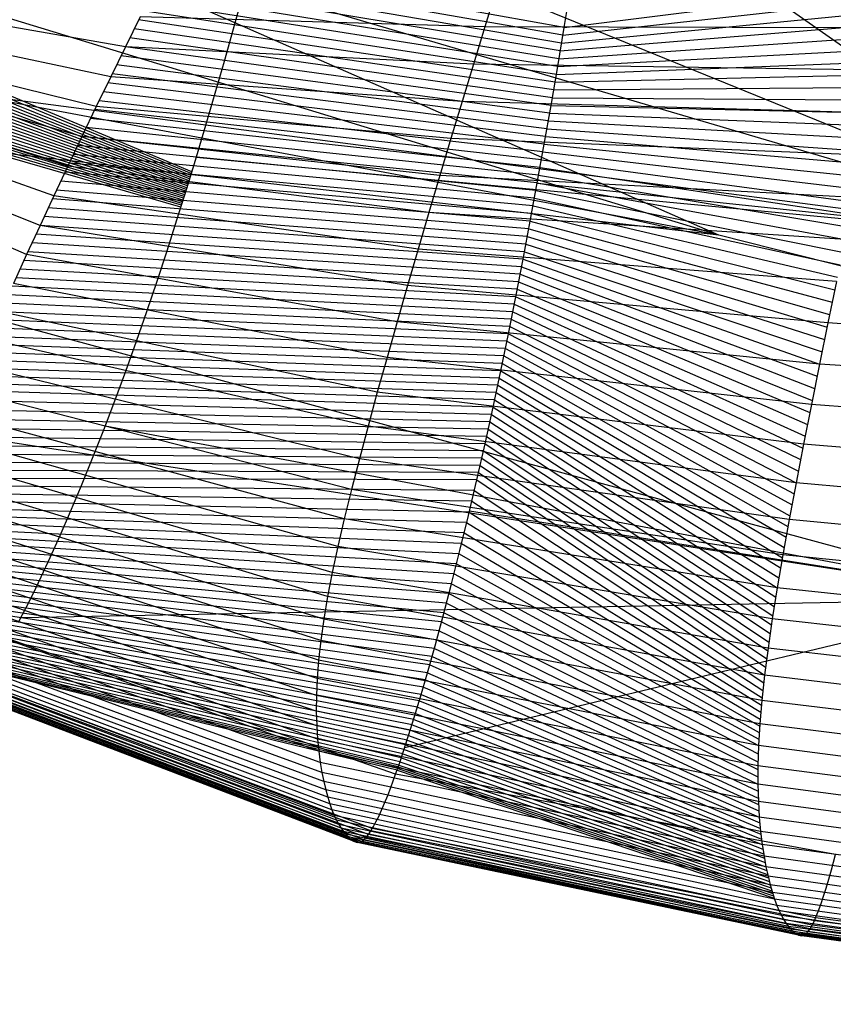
# Model space of a CAD drawing. Extents: x -487 to 487, y 0 to 271.
# Tile 2 of 13: x -420 to -288, y 11 to 171. Entities that reach past the tile are written whole.
import ezdxf

# ---------------------------------------------------------------- set-up
doc = ezdxf.new("R2010")
doc.units = 0

msp = doc.modelspace()

# ---------------------------------------------------------------- linework, layer by layer
at = {"layer": 'default', "color": 8, "linetype": 'CONTINUOUS'}
for p, q in [((-306.815, 135.869, 416.289), (-454.546, 200.705, 250.654)), ((-240.939, 134.13, 336.403), (-327.788, 195.369, 118.327)), ((-240.939, 134.13, 336.403), (-379.813, 190.694, 159.238)), ((-240.939, 134.13, 336.403), (-429.302, 189.696, 208.003)), ((-306.815, 135.869, 416.289), (-462.095, 183.291, 254.137)), ((-306.815, 135.869, 416.289), (-470.968, 166.625, 257.47)), ((-240.939, 134.13, 336.403), (-440.086, 160.273, 204.79)), ((-306.815, 135.869, 416.289), (-478.886, 155.565, 259.682)), ((-240.939, 134.13, 336.403), (-391.583, 148.478, 155.827)), ((-240.939, 134.13, 336.403), (-336.279, 144.262, 113.695)), ((-39.69, 67.875, 685.076), (-306.815, 135.869, 416.289))]:
    msp.add_line(p, q, dxfattribs=at)
at = {"layer": 'default', "color": 1, "linetype": 'CONTINUOUS'}
for p, q in [((-331.892, 169.543, 116.31), (-395.861, 181.016, 145.106)), ((-332.104, 168.275, 116.192), (-396.587, 179.558, 144.669)), ((-332.317, 167.007, 116.074), (-397.312, 178.101, 144.233)), ((-332.529, 165.74, 115.956), (-398.037, 176.644, 143.796)), ((-332.742, 164.472, 115.838), (-398.76, 175.185, 143.362)), ((-332.954, 163.204, 115.72), (-399.481, 173.725, 142.93)), ((-333.17, 161.942, 115.595), (-400.203, 172.264, 142.497)), ((-333.603, 159.418, 115.343), (-401.639, 169.344, 141.64)), ((-333.387, 160.68, 115.469), (-400.923, 170.804, 142.067)), ((-333.819, 158.156, 115.217), (-402.355, 167.883, 141.213)), ((-334.035, 156.894, 115.091), (-403.071, 166.423, 140.786)), ((-334.256, 155.636, 114.957), (-403.782, 164.964, 140.363)), ((-334.477, 154.378, 114.823), (-404.493, 163.505, 139.941)), ((-334.698, 153.12, 114.689), (-405.204, 162.046, 139.519)), ((-334.918, 151.862, 114.554), (-405.911, 160.589, 139.101)), ((-335.139, 150.604, 114.42), (-406.616, 159.132, 138.684)), ((-335.364, 149.35, 114.277), (-407.321, 157.675, 138.268)), ((-335.59, 148.097, 114.134), (-408.023, 156.219, 137.854)), ((-335.815, 146.843, 113.991), (-408.721, 154.766, 137.444)), ((-336.266, 144.336, 113.704), (-410.116, 151.859, 136.625)), ((-336.04, 145.589, 113.847), (-409.418, 153.312, 137.034)), ((-336.495, 143.09, 113.553), (-410.805, 150.41, 136.222)), ((-336.724, 141.845, 113.402), (-411.495, 148.961, 135.819)), ((-336.953, 140.599, 113.25), (-412.184, 147.511, 135.417)), ((-337.182, 139.354, 113.099), (-412.868, 146.066, 135.02)), ((-337.411, 138.109, 112.948), (-413.548, 144.623, 134.626)), ((-337.644, 136.875, 112.788), (-414.228, 143.179, 134.231)), ((-337.877, 135.642, 112.628), (-414.904, 141.739, 133.84)), ((-338.11, 134.409, 112.468), (-415.572, 140.306, 133.456)), ((-338.575, 131.942, 112.148), (-416.909, 137.439, 132.687)), ((-338.342, 133.176, 112.308), (-416.24, 138.872, 133.071)), ((-338.811, 130.725, 111.98), (-417.563, 136.018, 132.314)), ((-339.046, 129.507, 111.812), (-418.218, 134.596, 131.941)), ((-339.282, 128.29, 111.644), (-418.872, 133.175, 131.568)), ((-339.518, 127.072, 111.475), (-419.516, 131.766, 131.203)), ((-256.779, 76.853, 323.318), (-453.242, 130.096, 199.736)), ((-339.754, 125.855, 111.307), (-420.154, 130.364, 130.843)), ((-339.993, 124.652, 111.13), (-420.792, 128.962, 130.482)), ((-340.472, 122.246, 110.774), (-422.038, 126.195, 129.784)), ((-340.232, 123.449, 110.952), (-421.423, 127.569, 130.127)), ((-340.711, 121.043, 110.597), (-422.654, 124.821, 129.44)), ((-340.951, 119.84, 110.419), (-423.27, 123.446, 129.096)), ((-341.196, 118.647, 110.23), (-423.856, 122.111, 128.774)), ((-341.441, 117.454, 110.04), (-424.443, 120.775, 128.452)), ((-341.687, 116.261, 109.851), (-425.03, 119.439, 128.13)), ((-342.177, 113.874, 109.471), (-426.142, 116.853, 127.529)), ((-341.932, 115.067, 109.661), (-425.592, 118.137, 127.825)), ((-342.43, 112.687, 109.268), (-426.693, 115.569, 127.233)), ((-342.682, 111.501, 109.065), (-427.229, 114.304, 126.947)), ((-343.187, 109.127, 108.659), (-428.247, 111.856, 126.414)), ((-342.934, 110.314, 108.862), (-427.738, 113.08, 126.681)), ((-343.439, 107.94, 108.455), (-428.756, 110.632, 126.148)), ((-256.779, 76.853, 323.318), (-465.012, 108.869, 194.071)), ((-343.7, 106.758, 108.237), (-429.372, 109.085, 125.838)), ((-343.96, 105.577, 108.019), (-429.988, 107.538, 125.528)), ((-344.221, 104.395, 107.8), (-430.571, 106.034, 125.243)), ((-344.482, 103.213, 107.582), (-431.121, 104.573, 124.982)), ((-256.779, 76.853, 323.318), (-406.377, 104.852, 149.671)), ((-344.742, 102.031, 107.363), (-431.671, 103.111, 124.721)), ((-345.01, 100.857, 107.131), (-432.152, 101.734, 124.513)), ((-345.278, 99.683, 106.899), (-432.633, 100.357, 124.304)), ((-345.813, 97.335, 106.435), (-433.492, 97.727, 123.966)), ((-345.545, 98.509, 106.667), (-433.08, 99.021, 124.122)), ((-346.081, 96.161, 106.202), (-433.905, 96.434, 123.81)), ((-346.49, 94.425, 105.837), (-434.248, 95.219, 123.707)), ((-347.307, 90.952, 105.105), (-434.901, 92.83, 123.528)), ((-346.898, 92.688, 105.471), (-434.591, 94.005, 123.605)), ((-347.717, 89.244, 104.731), (-435.177, 91.693, 123.476)), ((-256.779, 76.853, 323.318), (-347.28, 91.067, 105.13)), ((-348.54, 85.855, 103.975), (-435.667, 89.494, 123.422)), ((-348.129, 87.55, 104.353), (-435.454, 90.557, 123.424)), ((-348.951, 84.181, 103.594), (-435.879, 88.43, 123.42)), ((-349.77, 80.914, 102.819), (-436.213, 86.406, 123.487)), ((-349.36, 82.547, 103.206), (-436.062, 87.401, 123.442)), ((-350.179, 79.28, 102.431), (-436.365, 85.41, 123.533)), ((-350.985, 76.172, 101.649), (-436.554, 83.545, 123.713)), ((-350.582, 77.726, 102.04), (-436.459, 84.477, 123.623)), ((-351.782, 73.133, 100.867), (-436.666, 81.772, 123.952)), ((-351.388, 74.618, 101.258), (-436.623, 82.643, 123.822)), ((-352.173, 71.681, 100.477), (-436.709, 80.902, 124.081)), ((-352.563, 70.229, 100.087), (-436.709, 80.094, 124.241)), ((-352.946, 68.822, 99.701), (-436.709, 79.287, 124.4)), ((-353.315, 67.505, 99.323), (-436.692, 78.511, 124.572)), ((-353.683, 66.187, 98.944), (-436.657, 77.766, 124.754)), ((-354.052, 64.87, 98.566), (-436.621, 77.02, 124.937)), ((-256.779, 76.853, 323.318), (-420.049, 73.77, 142.153)), ((-256.779, 76.853, 323.318), (-357.767, 52.711, 94.527)), ((-354.392, 63.703, 98.206), (-436.558, 76.338, 125.136)), ((-354.732, 62.537, 97.847), (-436.495, 75.655, 125.334)), ((-355.073, 61.371, 97.487), (-436.42, 75.001, 125.538)), ((-355.391, 60.305, 97.146), (-436.334, 74.375, 125.749)), ((-355.698, 59.29, 96.814), (-436.247, 73.75, 125.959)), ((-356.006, 58.275, 96.482), (-436.143, 73.179, 126.176)), ((-356.302, 57.306, 96.159), (-436.038, 72.608, 126.394)), ((-356.577, 56.429, 95.855), (-435.926, 72.063, 126.614)), ((-356.853, 55.553, 95.551), (-435.807, 71.544, 126.836)), ((-357.128, 54.676, 95.247), (-435.688, 71.025, 127.058)), ((-357.374, 53.92, 94.97), (-435.559, 70.552, 127.28)), ((-359.233, 48.41, 92.836), (-421.923, 70.327, 140.961)), ((-357.62, 53.165, 94.694), (-435.429, 70.08, 127.503)), ((-357.866, 52.409, 94.417), (-435.295, 69.63, 127.727)), ((-358.095, 51.721, 94.155), (-435.156, 69.201, 127.951)), ((-358.316, 51.066, 93.901), (-435.017, 68.772, 128.174)), ((-358.537, 50.411, 93.647), (-434.872, 68.383, 128.397)), ((-358.716, 49.885, 93.442), (-434.726, 67.994, 128.62)), ((-358.81, 49.617, 93.332), (-434.611, 67.703, 128.792)), ((-358.904, 49.349, 93.222), (-434.527, 67.509, 128.914)), ((-358.998, 49.081, 93.112), (-434.444, 67.314, 129.037)), ((-363.037, 39.598, 87.984), (-426.705, 63.389, 137.553)), ((-360.011, 46.285, 91.909), (-359.233, 48.41, 92.836)), ((-287.876, 35.381, 58.276), (-359.233, 48.41, 92.836)), ((-361.036, 43.695, 90.644), (-360.517, 44.971, 91.29)), ((-360.517, 44.971, 91.29), (-360.011, 46.285, 91.909)), ((-361.523, 42.571, 90.022), (-361.036, 43.695, 90.644)), ((-362.428, 40.693, 88.824), (-361.985, 41.575, 89.417)), ((-361.985, 41.575, 89.417), (-361.523, 42.571, 90.022)), ((-362.854, 39.91, 88.241), (-362.428, 40.693, 88.824)), ((-363.037, 39.598, 87.984), (-362.854, 39.91, 88.241)), ((-291.123, 25.106, 53.332), (-363.037, 39.598, 87.984)), ((-288.527, 32.93, 57.361), (-287.876, 35.381, 58.276)), ((-288.954, 31.41, 56.745), (-288.527, 32.93, 57.361)), ((-289.394, 29.928, 56.093), (-288.954, 31.41, 56.745)), ((-289.81, 28.617, 55.459), (-289.394, 29.928, 56.093)), ((-290.591, 26.409, 54.218), (-290.208, 27.449, 54.835)), ((-290.208, 27.449, 54.835), (-289.81, 28.617, 55.459)), ((-290.962, 25.479, 53.604), (-290.591, 26.409, 54.218)), ((-291.123, 25.106, 53.332), (-290.962, 25.479, 53.604)), ((-210.642, 14.547, 27.526), (-291.123, 25.106, 53.332))]:
    msp.add_line(p, q, dxfattribs=at)
at = {"layer": 'default', "color": 5, "linetype": 'CONTINUOUS'}
for p, q in [((-331.892, 169.543, 116.31), (-277.378, 176.393, 53.065)), ((-403.071, 166.423, 140.786), (-448.116, 174.22, 195.286)), ((-342.904, 175.68, 96.027), (-344.769, 169.636, 93.988)), ((-332.104, 168.275, 116.192), (-277.835, 174.322, 52.49)), ((-405.442, 161.56, 139.378), (-450.134, 170.92, 194.247)), ((-400.684, 171.291, 142.209), (-403.071, 166.423, 140.786)), ((-344.769, 169.636, 93.988), (-400.684, 171.291, 142.209)), ((-332.317, 167.007, 116.074), (-278.293, 172.25, 51.916)), ((-344.769, 169.636, 93.988), (-346.62, 163.593, 91.974)), ((-278.904, 169.488, 51.15), (-344.769, 169.636, 93.988)), ((-332.529, 165.74, 115.956), (-278.751, 170.179, 51.342)), ((-332.742, 164.472, 115.838), (-279.206, 168.108, 50.773)), ((-407.79, 156.704, 137.991), (-452.136, 167.622, 193.222)), ((-403.071, 166.423, 140.786), (-405.442, 161.56, 139.378)), ((-346.62, 163.593, 91.974), (-403.071, 166.423, 140.786)), ((-332.954, 163.204, 115.72), (-279.66, 166.037, 50.207)), ((-410.116, 151.859, 136.625), (-454.119, 164.33, 192.211)), ((-346.62, 163.593, 91.974), (-348.456, 157.558, 89.983)), ((-280.416, 162.587, 49.264), (-346.62, 163.593, 91.974)), ((-333.17, 161.942, 115.595), (-280.113, 163.967, 49.642)), ((-405.442, 161.56, 139.378), (-407.79, 156.704, 137.991)), ((-348.456, 157.558, 89.983), (-405.442, 161.56, 139.378)), ((-333.387, 160.68, 115.469), (-280.566, 161.898, 49.078)), ((-412.414, 147.028, 135.283), (-456.081, 161.046, 191.216)), ((-333.603, 159.418, 115.343), (-281.015, 159.831, 48.52)), ((-333.819, 158.156, 115.217), (-281.465, 157.764, 47.962)), ((-414.681, 142.217, 133.968), (-458.018, 157.774, 190.24)), ((-407.79, 156.704, 137.991), (-410.116, 151.859, 136.625)), ((-350.274, 151.535, 88.021), (-407.79, 156.704, 137.991)), ((-348.456, 157.558, 89.983), (-350.274, 151.535, 88.021)), ((-281.915, 155.697, 47.404), (-348.456, 157.558, 89.983)), ((-334.035, 156.894, 115.091), (-281.915, 155.697, 47.404)), ((-334.256, 155.636, 114.957), (-282.36, 153.635, 46.856)), ((-416.909, 137.439, 132.687), (-459.923, 154.522, 189.286)), ((-334.477, 154.378, 114.823), (-282.804, 151.573, 46.308)), ((-410.116, 151.859, 136.625), (-412.414, 147.028, 135.283)), ((-352.074, 145.528, 86.089), (-410.116, 151.859, 136.625)), ((-334.918, 151.862, 114.554), (-283.69, 147.453, 45.218)), ((-334.698, 153.12, 114.689), (-283.249, 149.511, 45.759)), ((-419.09, 132.701, 131.444), (-461.792, 151.295, 188.358)), ((-350.274, 151.535, 88.021), (-352.074, 145.528, 86.089)), ((-283.397, 148.823, 45.576), (-350.274, 151.535, 88.021)), ((-335.139, 150.604, 114.42), (-284.13, 145.397, 44.679)), ((-335.364, 149.35, 114.277), (-284.569, 143.342, 44.141)), ((-412.414, 147.028, 135.283), (-414.681, 142.217, 133.968)), ((-353.85, 139.542, 84.192), (-412.414, 147.028, 135.283)), ((-335.59, 148.097, 114.134), (-285.007, 141.289, 43.607)), ((-352.074, 145.528, 86.089), (-353.85, 139.542, 84.192)), ((-284.862, 141.971, 43.782), (-352.074, 145.528, 86.089)), ((-336.04, 145.589, 113.847), (-285.873, 137.193, 42.553)), ((-335.815, 146.843, 113.991), (-285.44, 139.241, 43.08)), ((-336.266, 144.336, 113.704), (-286.307, 135.145, 42.026)), ((-414.681, 142.217, 133.968), (-416.909, 137.439, 132.687)), ((-355.601, 133.583, 82.335), (-414.681, 142.217, 133.968)), ((-336.495, 143.09, 113.553), (-286.733, 133.108, 41.513)), ((-336.953, 140.599, 113.25), (-287.586, 129.033, 40.485)), ((-336.724, 141.845, 113.402), (-287.159, 131.071, 40.999)), ((-353.85, 139.542, 84.192), (-355.601, 133.583, 82.335)), ((-286.307, 135.145, 42.026), (-353.85, 139.542, 84.192)), ((-337.182, 139.354, 113.099), (-288.006, 127.007, 39.982)), ((-416.909, 137.439, 132.687), (-419.09, 132.701, 131.444)), ((-357.319, 127.669, 80.524), (-416.909, 137.439, 132.687)), ((-337.411, 138.109, 112.948), (-288.424, 124.986, 39.483)), ((-337.644, 136.875, 112.788), (-288.842, 122.965, 38.984)), ((-338.11, 134.409, 112.468), (-289.664, 118.949, 38.011)), ((-337.877, 135.642, 112.628), (-289.256, 120.95, 38.492)), ((-419.09, 132.701, 131.444), (-421.217, 128.027, 130.242)), ((-359, 121.808, 78.768), (-419.09, 132.701, 131.444)), ((-355.601, 133.583, 82.335), (-357.319, 127.669, 80.524)), ((-287.728, 128.354, 40.314), (-355.601, 133.583, 82.335)), ((-338.342, 133.176, 112.308), (-290.072, 116.948, 37.53)), ((-338.575, 131.942, 112.148), (-290.48, 114.946, 37.049)), ((-339.046, 129.507, 111.812), (-291.272, 111.002, 36.124)), ((-338.811, 130.725, 111.98), (-290.876, 112.974, 36.587)), ((-360.638, 116.03, 77.072), (-421.217, 128.027, 130.242)), ((-339.282, 128.29, 111.644), (-291.669, 109.03, 35.662)), ((-287.728, 128.354, 40.314), (-289.12, 121.618, 38.652)), ((-357.319, 127.669, 80.524), (-359, 121.808, 78.768)), ((-289.12, 121.618, 38.652), (-357.319, 127.669, 80.524)), ((-339.518, 127.072, 111.475), (-292.055, 107.086, 35.217)), ((-339.993, 124.652, 111.13), (-292.816, 103.227, 34.342)), ((-339.754, 125.855, 111.307), (-292.435, 105.157, 34.78)), ((-362.215, 110.372, 75.455), (-423.27, 123.446, 129.096)), ((-340.232, 123.449, 110.952), (-293.19, 101.317, 33.916)), ((-359, 121.808, 78.768), (-360.638, 116.03, 77.072)), ((-290.48, 114.946, 37.049), (-359, 121.808, 78.768)), ((-340.472, 122.246, 110.774), (-293.551, 99.445, 33.51)), ((-289.12, 121.618, 38.652), (-290.48, 114.946, 37.049)), ((-210.931, 116.756, 6.373), (-289.12, 121.618, 38.652)), ((-340.951, 119.84, 110.419), (-294.273, 95.701, 32.699)), ((-340.711, 121.043, 110.597), (-293.912, 97.573, 33.104)), ((-363.715, 104.878, 73.941), (-425.225, 118.994, 128.022)), ((-341.196, 118.647, 110.23), (-294.609, 93.906, 32.331)), ((-341.441, 117.454, 110.04), (-294.944, 92.11, 31.964)), ((-360.638, 116.03, 77.072), (-362.215, 110.372, 75.455)), ((-291.801, 108.373, 35.508), (-360.638, 116.03, 77.072)), ((-341.932, 115.067, 109.661), (-295.597, 88.579, 31.258)), ((-341.687, 116.261, 109.851), (-295.28, 90.315, 31.597)), ((-365.118, 99.602, 72.551), (-427.059, 114.712, 127.036)), ((-342.177, 113.874, 109.471), (-295.905, 86.873, 30.933)), ((-290.48, 114.946, 37.049), (-291.801, 108.373, 35.508)), ((-211.719, 109.476, 4.863), (-290.48, 114.946, 37.049)), ((-342.43, 112.687, 109.268), (-296.213, 85.167, 30.609)), ((-366.411, 94.581, 71.301), (-428.756, 110.632, 126.148)), ((-362.215, 110.372, 75.455), (-363.715, 104.878, 73.941)), ((-293.07, 101.941, 34.051), (-362.215, 110.372, 75.455)), ((-342.934, 110.314, 108.862), (-296.786, 81.882, 30.026)), ((-342.682, 111.501, 109.065), (-296.51, 83.492, 30.301)), ((-343.187, 109.127, 108.659), (-297.061, 80.272, 29.752)), ((-343.439, 107.94, 108.455), (-297.337, 78.661, 29.477)), ((-291.801, 108.373, 35.508), (-293.07, 101.941, 34.051)), ((-212.483, 102.305, 3.419), (-291.801, 108.373, 35.508)), ((-367.579, 89.833, 70.213), (-430.296, 106.765, 125.373)), ((-343.96, 105.577, 108.019), (-297.82, 75.633, 29.036)), ((-343.7, 106.758, 108.237), (-297.579, 77.147, 29.257)), ((-363.715, 104.878, 73.941), (-365.118, 99.602, 72.551)), ((-294.273, 95.701, 32.699), (-363.715, 104.878, 73.941)), ((-344.221, 104.395, 107.8), (-298.062, 74.119, 28.816)), ((-368.616, 85.358, 69.3), (-431.671, 103.111, 124.721)), ((-344.482, 103.213, 107.582), (-298.28, 72.669, 28.635)), ((-345.01, 100.857, 107.131), (-298.69, 69.833, 28.311)), ((-344.742, 102.031, 107.363), (-298.485, 71.251, 28.473)), ((-293.07, 101.941, 34.051), (-294.273, 95.701, 32.699)), ((-213.215, 95.294, 2.063), (-293.07, 101.941, 34.051)), ((-369.514, 81.154, 68.573), (-432.874, 99.668, 124.2)), ((-365.118, 99.602, 72.551), (-366.411, 94.581, 71.301)), ((-295.392, 89.716, 31.474), (-365.118, 99.602, 72.551)), ((-345.278, 99.683, 106.899), (-298.884, 68.447, 28.169)), ((-345.545, 98.509, 106.667), (-299.053, 67.125, 28.065)), ((-370.274, 77.22, 68.033), (-433.905, 96.434, 123.81)), ((-346.081, 96.161, 106.202), (-299.392, 64.48, 27.859)), ((-345.813, 97.335, 106.435), (-299.223, 65.802, 27.962)), ((-366.411, 94.581, 71.301), (-367.579, 89.833, 70.213)), ((-296.418, 84.029, 30.392), (-366.411, 94.581, 71.301)), ((-346.49, 94.425, 105.837), (-299.525, 63.249, 27.815)), ((-294.273, 95.701, 32.699), (-295.392, 89.716, 31.474)), ((-213.907, 88.497, 0.818), (-294.273, 95.701, 32.699)), ((-370.894, 73.543, 67.684), (-434.762, 93.398, 123.553)), ((-346.898, 92.688, 105.471), (-299.658, 62.018, 27.772)), ((-371.381, 70.119, 67.516), (-435.454, 90.557, 123.424)), ((-367.579, 89.833, 70.213), (-368.616, 85.358, 69.3)), ((-297.337, 78.661, 29.477), (-367.579, 89.833, 70.213)), ((-347.307, 90.952, 105.105), (-299.791, 60.788, 27.729)), ((-295.392, 89.716, 31.474), (-296.418, 84.029, 30.392)), ((-214.548, 81.983, -0.294), (-295.392, 89.716, 31.474)), ((-371.738, 66.931, 67.525), (-435.986, 87.899, 123.419)), ((-347.717, 89.244, 104.731), (-299.901, 59.617, 27.724)), ((-348.129, 87.55, 104.353), (-299.999, 58.476, 27.738)), ((-371.973, 63.964, 67.704), (-436.365, 85.41, 123.533)), ((-368.616, 85.358, 69.3), (-369.514, 81.154, 68.573)), ((-298.143, 73.614, 28.742), (-368.616, 85.358, 69.3)), ((-348.54, 85.855, 103.975), (-300.097, 57.335, 27.752)), ((-372.092, 61.201, 68.043), (-436.601, 83.078, 123.758)), ((-348.951, 84.181, 103.594), (-300.184, 56.223, 27.784)), ((-296.418, 84.029, 30.392), (-297.337, 78.661, 29.477)), ((-215.131, 75.8, -1.259), (-296.418, 84.029, 30.392)), ((-349.36, 82.547, 103.206), (-300.248, 55.166, 27.854)), ((-372.107, 58.638, 68.521), (-436.709, 80.902, 124.081)), ((-369.514, 81.154, 68.573), (-370.274, 77.22, 68.033)), ((-298.827, 68.888, 28.203), (-369.514, 81.154, 68.573)), ((-349.77, 80.914, 102.819), (-300.313, 54.109, 27.924)), ((-372.038, 56.277, 69.107), (-436.709, 78.884, 124.48)), ((-350.179, 79.28, 102.431), (-300.377, 53.052, 27.994)), ((-297.337, 78.661, 29.477), (-298.143, 73.614, 28.742)), ((-215.65, 69.973, -2.048), (-297.337, 78.661, 29.477)), ((-371.899, 54.109, 69.775), (-436.621, 77.02, 124.937)), ((-370.274, 77.22, 68.033), (-370.894, 73.543, 67.684)), ((-299.392, 64.48, 27.859), (-370.274, 77.22, 68.033)), ((-350.582, 77.726, 102.04), (-300.42, 51.748, 28.158)), ((-371.706, 52.135, 70.499), (-436.463, 75.314, 125.433)), ((-350.985, 76.172, 101.649), (-300.462, 50.445, 28.323)), ((-371.469, 50.336, 71.264), (-436.247, 73.75, 125.959)), ((-370.894, 73.543, 67.684), (-371.381, 70.119, 67.516)), ((-299.835, 60.377, 27.715), (-370.894, 73.543, 67.684)), ((-351.388, 74.618, 101.258), (-300.485, 49.19, 28.522)), ((-298.143, 73.614, 28.742), (-298.827, 68.888, 28.203)), ((-216.098, 64.504, -2.648), (-298.143, 73.614, 28.742)), ((-371.198, 48.705, 72.054), (-435.986, 72.323, 126.503)), ((-351.782, 73.133, 100.867), (-300.487, 47.983, 28.754)), ((-370.901, 47.229, 72.859), (-435.688, 71.025, 127.058)), ((-352.173, 71.681, 100.477), (-300.49, 46.777, 28.986)), ((-370.587, 45.894, 73.667), (-435.365, 69.844, 127.615)), ((-370.256, 44.69, 74.478), (-435.017, 68.772, 128.174)), ((-371.381, 70.119, 67.516), (-371.738, 66.931, 67.525)), ((-300.162, 56.575, 27.761), (-371.381, 70.119, 67.516)), ((-352.946, 68.822, 99.701), (-300.423, 44.553, 29.567)), ((-352.563, 70.229, 100.087), (-300.456, 45.665, 29.276)), ((-298.827, 68.888, 28.203), (-299.392, 64.48, 27.859)), ((-216.472, 59.396, -3.041), (-298.827, 68.888, 28.203)), ((-369.914, 43.606, 75.284), (-434.653, 67.8, 128.731)), ((-353.315, 67.505, 99.323), (-300.375, 43.488, 29.879)), ((-369.56, 42.626, 76.089), (-434.271, 66.915, 129.288)), ((-369.198, 41.746, 76.89), (-433.876, 66.115, 129.842)), ((-371.738, 66.931, 67.525), (-371.973, 63.964, 67.704)), ((-300.377, 53.052, 27.994), (-371.738, 66.931, 67.525)), ((-353.683, 66.187, 98.944), (-300.312, 42.47, 30.214)), ((-368.829, 40.963, 77.684), (-433.469, 65.395, 130.391)), ((-368.457, 40.271, 78.465), (-433.056, 64.752, 130.932)), ((-368.085, 39.67, 79.228), (-432.639, 64.187, 131.461)), ((-371.973, 63.964, 67.704), (-372.092, 61.201, 68.043)), ((-300.484, 49.793, 28.406), (-371.973, 63.964, 67.704)), ((-354.052, 64.87, 98.566), (-300.249, 41.452, 30.548)), ((-299.392, 64.48, 27.859), (-299.835, 60.377, 27.715)), ((-216.772, 54.644, -3.227), (-299.392, 64.48, 27.859)), ((-367.709, 39.146, 79.982), (-432.215, 63.686, 131.984)), ((-367.34, 38.691, 80.71), (-431.798, 63.245, 132.488)), ((-366.952, 38.281, 81.464), (-431.355, 62.84, 133.011)), ((-366.619, 37.953, 82.105), (-430.975, 62.513, 133.456)), ((-364.037, 38.137, 86.541), (-427.932, 62.293, 136.543)), ((-363.656, 38.619, 87.107), (-427.466, 62.647, 136.939)), ((-363.263, 39.215, 87.669), (-426.984, 63.096, 137.332)), ((-354.732, 62.537, 97.847), (-300.078, 39.595, 31.281)), ((-354.392, 63.703, 98.206), (-300.164, 40.524, 30.915)), ((-366.119, 37.597, 83.041), (-430.399, 62.137, 134.106)), ((-366.077, 37.578, 83.117), (-430.351, 62.115, 134.159)), ((-365.48, 37.351, 84.197), (-429.656, 61.835, 134.909)), ((-365.18, 37.405, 84.705), (-429.302, 61.837, 135.263)), ((-364.797, 37.528, 85.344), (-428.847, 61.886, 135.708)), ((-364.42, 37.773, 85.95), (-428.394, 62.039, 136.13)), ((-372.092, 61.201, 68.043), (-372.107, 58.638, 68.521)), ((-300.49, 46.777, 28.986), (-372.092, 61.201, 68.043)), ((-355.073, 61.371, 97.487), (-299.983, 38.71, 31.658)), ((-355.698, 59.29, 96.814), (-299.777, 37.029, 32.43)), ((-355.391, 60.305, 97.146), (-299.88, 37.869, 32.044)), ((-299.835, 60.377, 27.715), (-300.162, 56.575, 27.761)), ((-216.997, 50.236, -3.2), (-299.835, 60.377, 27.715)), ((-372.107, 58.638, 68.521), (-372.038, 56.277, 69.107)), ((-300.406, 43.997, 29.712), (-372.107, 58.638, 68.521)), ((-356.006, 58.275, 96.482), (-299.66, 36.267, 32.831)), ((-372.038, 56.277, 69.107), (-371.899, 54.109, 69.775)), ((-300.249, 41.452, 30.548), (-372.038, 56.277, 69.107)), ((-356.577, 56.429, 95.855), (-299.421, 34.782, 33.636)), ((-356.302, 57.306, 96.159), (-299.543, 35.506, 33.232)), ((-300.162, 56.575, 27.761), (-300.377, 53.052, 27.994)), ((-217.15, 46.166, -2.971), (-300.162, 56.575, 27.761)), ((-357.128, 54.676, 95.247), (-299.167, 33.41, 34.451)), ((-356.853, 55.553, 95.551), (-299.294, 34.096, 34.044)), ((-371.899, 54.109, 69.775), (-371.706, 52.135, 70.499)), ((-300.035, 39.131, 31.465), (-371.899, 54.109, 69.775)), ((-357.62, 53.165, 94.694), (-298.897, 32.176, 35.271)), ((-357.374, 53.92, 94.97), (-299.032, 32.793, 34.861)), ((-300.377, 53.052, 27.994), (-300.484, 49.793, 28.406)), ((-217.233, 42.41, -2.543), (-300.377, 53.052, 27.994)), ((-371.706, 52.135, 70.499), (-371.469, 50.336, 71.264)), ((-299.777, 37.029, 32.43), (-371.706, 52.135, 70.499)), ((-358.095, 51.721, 94.155), (-298.621, 31.036, 36.087)), ((-357.866, 52.409, 94.417), (-298.76, 31.59, 35.68)), ((-371.469, 50.336, 71.264), (-371.198, 48.705, 72.054)), ((-299.484, 35.125, 33.432), (-371.469, 50.336, 71.264)), ((-358.81, 49.617, 93.332), (-298.062, 29.051, 37.678)), ((-358.716, 49.885, 93.442), (-298.195, 29.489, 37.305)), ((-358.537, 50.411, 93.647), (-298.339, 29.985, 36.9)), ((-358.316, 51.066, 93.901), (-298.482, 30.482, 36.495)), ((-300.484, 49.793, 28.406), (-300.49, 46.777, 28.986)), ((-217.249, 38.952, -1.924), (-300.484, 49.793, 28.406)), ((-371.198, 48.705, 72.054), (-370.901, 47.229, 72.859)), ((-299.167, 33.41, 34.451), (-371.198, 48.705, 72.054)), ((-358.998, 49.081, 93.112), (-297.813, 28.292, 38.361)), ((-358.904, 49.349, 93.222), (-297.937, 28.671, 38.02)), ((-370.901, 47.229, 72.859), (-370.587, 45.894, 73.667)), ((-298.83, 31.868, 35.476), (-370.901, 47.229, 72.859)), ((-300.49, 46.777, 28.986), (-300.406, 43.997, 29.712)), ((-217.202, 35.767, -1.125), (-300.49, 46.777, 28.986)), ((-370.587, 45.894, 73.667), (-370.256, 44.69, 74.478)), ((-298.482, 30.482, 36.495), (-370.587, 45.894, 73.667)), ((-370.256, 44.69, 74.478), (-369.914, 43.606, 75.284)), ((-298.124, 29.241, 37.507), (-370.256, 44.69, 74.478)), ((-369.914, 43.606, 75.284), (-369.56, 42.626, 76.089)), ((-297.76, 28.131, 38.506), (-369.914, 43.606, 75.284)), ((-300.406, 43.997, 29.712), (-300.249, 41.452, 30.548)), ((-217.1, 32.849, -0.171), (-300.406, 43.997, 29.712)), ((-369.56, 42.626, 76.089), (-369.198, 41.746, 76.89)), ((-297.389, 27.137, 39.497), (-369.56, 42.626, 76.089)), ((-369.198, 41.746, 76.89), (-368.829, 40.963, 77.684)), ((-297.014, 26.254, 40.475), (-369.198, 41.746, 76.89)), ((-368.829, 40.963, 77.684), (-368.457, 40.271, 78.465)), ((-296.636, 25.476, 41.439), (-368.829, 40.963, 77.684)), ((-368.457, 40.271, 78.465), (-368.085, 39.67, 79.228)), ((-296.258, 24.797, 42.382), (-368.457, 40.271, 78.465)), ((-300.249, 41.452, 30.548), (-300.035, 39.131, 31.465)), ((-216.954, 30.19, 0.896), (-300.249, 41.452, 30.548)), ((-368.085, 39.67, 79.228), (-367.709, 39.146, 79.982)), ((-295.884, 24.217, 43.298), (-368.085, 39.67, 79.228)), ((-367.709, 39.146, 79.982), (-367.34, 38.691, 80.71)), ((-295.51, 23.721, 44.198), (-367.709, 39.146, 79.982)), ((-367.34, 38.691, 80.71), (-366.952, 38.281, 81.464)), ((-295.145, 23.299, 45.064), (-367.34, 38.691, 80.71)), ((-364.037, 38.137, 86.541), (-363.656, 38.619, 87.107)), ((-363.656, 38.619, 87.107), (-363.263, 39.215, 87.669)), ((-291.668, 23.927, 52.395), (-363.656, 38.619, 87.107)), ((-363.263, 39.215, 87.669), (-363.037, 39.598, 87.984)), ((-291.322, 24.647, 52.997), (-363.263, 39.215, 87.669)), ((-300.035, 39.131, 31.465), (-299.777, 37.029, 32.43)), ((-216.773, 27.778, 2.045), (-300.035, 39.131, 31.465)), ((-366.952, 38.281, 81.464), (-366.619, 37.953, 82.105)), ((-294.763, 22.929, 45.956), (-366.952, 38.281, 81.464)), ((-366.619, 37.953, 82.105), (-366.119, 37.597, 83.041)), ((-294.436, 22.638, 46.713), (-366.619, 37.953, 82.105)), ((-366.119, 37.597, 83.041), (-366.077, 37.578, 83.117)), ((-293.952, 22.347, 47.81), (-366.119, 37.597, 83.041)), ((-366.077, 37.578, 83.117), (-365.48, 37.351, 84.197)), ((-293.912, 22.335, 47.898), (-366.077, 37.578, 83.117)), ((-365.48, 37.351, 84.197), (-365.18, 37.405, 84.705)), ((-293.34, 22.204, 49.15), (-365.48, 37.351, 84.197)), ((-365.18, 37.405, 84.705), (-364.797, 37.528, 85.344)), ((-293.059, 22.319, 49.729), (-365.18, 37.405, 84.705)), ((-364.797, 37.528, 85.344), (-364.42, 37.773, 85.95)), ((-292.703, 22.527, 50.453), (-364.797, 37.528, 85.344)), ((-364.42, 37.773, 85.95), (-364.037, 38.137, 86.541)), ((-292.356, 22.864, 51.129), (-364.42, 37.773, 85.95)), ((-292.01, 23.331, 51.78), (-364.037, 38.137, 86.541)), ((-299.777, 37.029, 32.43), (-299.484, 35.125, 33.432)), ((-216.568, 25.605, 3.239), (-299.777, 37.029, 32.43)), ((-299.484, 35.125, 33.432), (-299.167, 33.41, 34.451)), ((-216.342, 23.648, 4.465), (-299.484, 35.125, 33.432)), ((-299.167, 33.41, 34.451), (-298.83, 31.868, 35.476)), ((-216.103, 21.893, 5.701), (-299.167, 33.41, 34.451)), ((-298.83, 31.868, 35.476), (-298.482, 30.482, 36.495)), ((-215.855, 20.325, 6.937), (-298.83, 31.868, 35.476)), ((-298.482, 30.482, 36.495), (-298.124, 29.241, 37.507)), ((-215.601, 18.924, 8.158), (-298.482, 30.482, 36.495)), ((-298.124, 29.241, 37.507), (-297.76, 28.131, 38.506)), ((-215.343, 17.677, 9.365), (-298.124, 29.241, 37.507)), ((-297.76, 28.131, 38.506), (-297.389, 27.137, 39.497)), ((-215.084, 16.57, 10.551), (-297.76, 28.131, 38.506)), ((-297.389, 27.137, 39.497), (-297.014, 26.254, 40.475)), ((-214.822, 15.587, 11.722), (-297.389, 27.137, 39.497)), ((-297.014, 26.254, 40.475), (-296.636, 25.476, 41.439)), ((-214.559, 14.72, 12.874), (-297.014, 26.254, 40.475)), ((-296.636, 25.476, 41.439), (-296.258, 24.797, 42.382)), ((-214.296, 13.966, 14.004), (-296.636, 25.476, 41.439)), ((-296.258, 24.797, 42.382), (-295.884, 24.217, 43.298)), ((-214.035, 13.316, 15.106), (-296.258, 24.797, 42.382)), ((-295.884, 24.217, 43.298), (-295.51, 23.721, 44.198)), ((-213.777, 12.77, 16.173), (-295.884, 24.217, 43.298)), ((-291.668, 23.927, 52.395), (-291.322, 24.647, 52.997)), ((-291.322, 24.647, 52.997), (-291.123, 25.106, 53.332)), ((-210.766, 14.028, 27.166), (-291.322, 24.647, 52.997)), ((-295.51, 23.721, 44.198), (-295.145, 23.299, 45.064)), ((-213.521, 12.313, 17.219), (-295.51, 23.721, 44.198)), ((-295.145, 23.299, 45.064), (-294.763, 22.929, 45.956)), ((-213.273, 11.931, 18.221), (-295.145, 23.299, 45.064)), ((-294.763, 22.929, 45.956), (-294.436, 22.638, 46.713)), ((-213.014, 11.608, 19.251), (-294.763, 22.929, 45.956)), ((-294.436, 22.638, 46.713), (-293.952, 22.347, 47.81)), ((-212.793, 11.358, 20.125), (-294.436, 22.638, 46.713)), ((-293.059, 22.319, 49.729), (-292.703, 22.527, 50.453)), ((-292.703, 22.527, 50.453), (-292.356, 22.864, 51.129)), ((-211.644, 11.546, 24.376), (-292.703, 22.527, 50.453)), ((-292.356, 22.864, 51.129), (-292.01, 23.331, 51.78)), ((-211.42, 11.964, 25.128), (-292.356, 22.864, 51.129)), ((-292.01, 23.331, 51.78), (-291.668, 23.927, 52.395)), ((-211.199, 12.518, 25.846), (-292.01, 23.331, 51.78)), ((-210.983, 13.207, 26.516), (-291.668, 23.927, 52.395)), ((-293.952, 22.347, 47.81), (-293.912, 22.335, 47.898)), ((-212.467, 11.137, 21.383), (-293.952, 22.347, 47.81)), ((-293.912, 22.335, 47.898), (-293.34, 22.204, 49.15)), ((-212.441, 11.131, 21.484), (-293.912, 22.335, 47.898)), ((-293.34, 22.204, 49.15), (-293.059, 22.319, 49.729)), ((-212.06, 11.094, 22.912), (-293.34, 22.204, 49.15)), ((-211.876, 11.265, 23.564), (-293.059, 22.319, 49.729))]:
    msp.add_line(p, q, dxfattribs=at)
at = {"layer": 'default', "color": 3, "linetype": 'CONTINUOUS'}
for p, q in [((-331.892, 169.543, 116.31), (-330.847, 175.915, 116.863)), ((-385.541, 169.334, 157.739), (-384.09, 174.599, 158.148)), ((-387.011, 164.099, 157.306), (-385.541, 169.334, 157.739)), ((-332.954, 163.204, 115.72), (-331.892, 169.543, 116.31)), ((-388.503, 158.891, 156.845), (-387.011, 164.099, 157.306)), ((-334.035, 156.894, 115.091), (-332.954, 163.204, 115.72)), ((-390.021, 153.704, 156.354), (-388.503, 158.891, 156.845)), ((-335.139, 150.604, 114.42), (-334.035, 156.894, 115.091)), ((-391.565, 148.539, 155.833), (-390.021, 153.704, 156.354)), ((-336.266, 144.336, 113.704), (-335.139, 150.604, 114.42)), ((-393.129, 143.411, 155.284), (-391.565, 148.539, 155.833)), ((-337.411, 138.109, 112.948), (-336.266, 144.336, 113.704)), ((-394.713, 138.338, 154.705), (-393.129, 143.411, 155.284)), ((-396.311, 133.334, 154.097), (-394.713, 138.338, 154.705)), ((-338.575, 131.942, 112.148), (-337.411, 138.109, 112.948)), ((-397.929, 128.394, 153.458), (-396.311, 133.334, 154.097)), ((-339.754, 125.855, 111.307), (-338.575, 131.942, 112.148)), ((-399.579, 123.501, 152.776), (-397.929, 128.394, 153.458)), ((-340.951, 119.84, 110.419), (-339.754, 125.855, 111.307)), ((-401.271, 118.639, 152.047), (-399.579, 123.501, 152.776)), ((-342.177, 113.874, 109.471), (-340.951, 119.84, 110.419)), ((-403.01, 113.805, 151.266), (-401.271, 118.639, 152.047)), ((-404.788, 109.009, 150.436), (-403.01, 113.805, 151.266)), ((-343.439, 107.94, 108.455), (-342.177, 113.874, 109.471)), ((-406.593, 104.287, 149.567), (-404.788, 109.009, 150.436)), ((-344.742, 102.031, 107.363), (-343.439, 107.94, 108.455)), ((-408.402, 99.685, 148.669), (-406.593, 104.287, 149.567)), ((-346.081, 96.161, 106.202), (-344.742, 102.031, 107.363)), ((-410.198, 95.254, 147.751), (-408.402, 99.685, 148.669)), ((-347.443, 90.373, 104.984), (-346.081, 96.161, 106.202)), ((-411.957, 91.046, 146.824), (-410.198, 95.254, 147.751)), ((-413.657, 87.121, 145.902), (-411.957, 91.046, 146.824)), ((-348.814, 84.726, 103.723), (-347.443, 90.373, 104.984)), ((-415.255, 83.566, 145.008), (-413.657, 87.121, 145.902)), ((-350.179, 79.28, 102.431), (-348.814, 84.726, 103.723)), ((-416.724, 80.426, 144.16), (-415.255, 83.566, 145.008)), ((-418.047, 77.698, 143.377), (-416.724, 80.426, 144.16)), ((-351.522, 74.101, 101.127), (-350.179, 79.28, 102.431)), ((-419.228, 75.347, 142.661), (-418.047, 77.698, 143.377)), ((-420.28, 73.325, 142.01), (-419.228, 75.347, 142.661)), ((-352.823, 69.261, 99.828), (-351.522, 74.101, 101.127)), ((-354.052, 64.87, 98.566), (-352.823, 69.261, 99.828)), ((-355.186, 60.982, 97.368), (-354.052, 64.87, 98.566)), ((-356.21, 57.598, 96.26), (-355.186, 60.982, 97.368)), ((-357.128, 54.676, 95.247), (-356.21, 57.598, 96.26)), ((-357.947, 52.157, 94.324), (-357.128, 54.676, 95.247)), ((-358.684, 49.974, 93.478), (-357.947, 52.157, 94.324)), ((-359.233, 48.41, 92.836), (-358.684, 49.974, 93.478))]:
    msp.add_line(p, q, dxfattribs=at)
at = {"layer": 'default', "color": 30, "linetype": 'CONTINUOUS'}
for p, q in [((-392.389, 145.841, 155.543), (-450.788, 169.84, 193.913)), ((-392.301, 146.126, 155.575), (-450.418, 170.452, 194.102)), ((-392.653, 144.984, 155.448), (-451.898, 168.003, 193.345)), ((-392.565, 145.269, 155.48), (-451.528, 168.615, 193.534)), ((-392.477, 145.555, 155.512), (-451.158, 169.228, 193.723)), ((-392.918, 144.127, 155.353), (-453.009, 166.167, 192.778)), ((-392.83, 144.412, 155.385), (-452.639, 166.779, 192.967)), ((-392.742, 144.698, 155.417), (-452.268, 167.391, 193.156)), ((-393.094, 143.556, 155.29), (-453.749, 164.942, 192.4)), ((-393.006, 143.841, 155.322), (-453.379, 165.554, 192.589)), ((-393.359, 142.699, 155.195), (-454.904, 163.017, 191.813)), ((-393.271, 142.984, 155.227), (-454.511, 163.673, 192.012)), ((-393.183, 143.27, 155.258), (-454.119, 164.33, 192.211)), ((-393.535, 142.127, 155.132), (-455.688, 161.703, 191.415)), ((-393.447, 142.413, 155.164), (-455.296, 162.36, 191.614)), ((-393.8, 141.271, 155.037), (-456.63, 160.118, 190.939)), ((-393.712, 141.556, 155.069), (-456.355, 160.582, 191.077)), ((-393.624, 141.842, 155.1), (-456.081, 161.046, 191.216)), ((-394.065, 140.414, 154.942), (-457.454, 158.725, 190.523)), ((-393.976, 140.699, 154.974), (-457.18, 159.189, 190.662)), ((-393.888, 140.985, 155.005), (-456.905, 159.654, 190.8))]:
    msp.add_line(p, q, dxfattribs=at)

doc.saveas('drawing.dxf')
